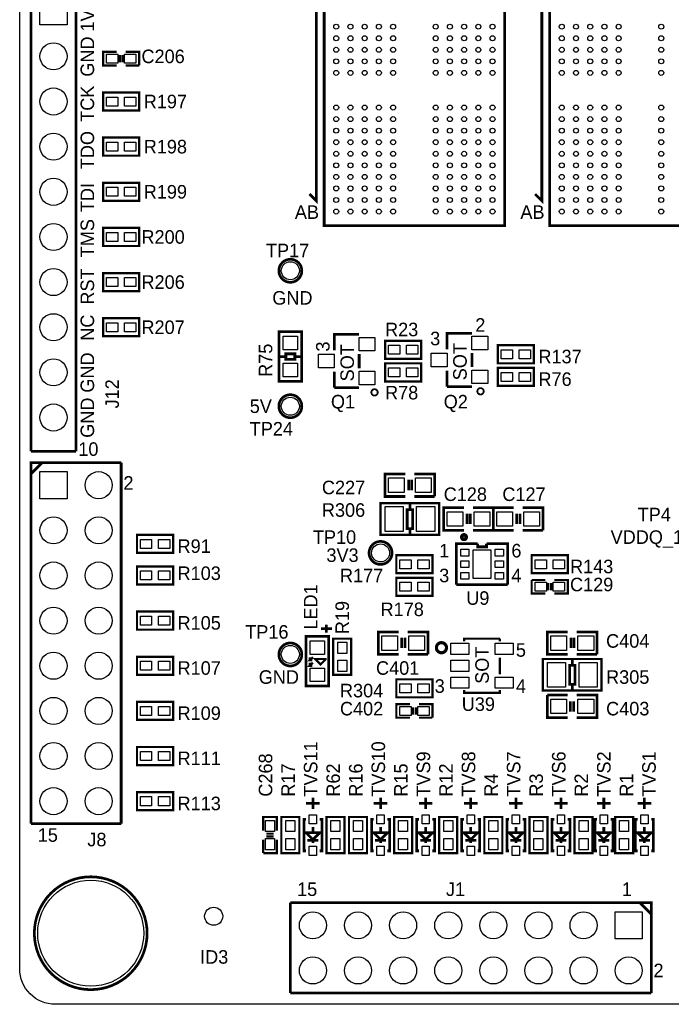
# Model space of a CAD drawing. Extents: x 0 to 83, y 0 to 145.
# Tile 1 of 9: x 0 to 37, y 0 to 55. Entities that reach past the tile are written whole.
import ezdxf

# ---------------------------------------------------------------- set-up
doc = ezdxf.new("R2010")
doc.units = 0
for name, color, linetype in [('BG_OUTLINE', 7, 'CONTINUOUS'), ('BG_SILKSCREEN_TOP', 7, 'CONTINUOUS'), ('PG_SILKSCREEN_TOP', 7, 'CONTINUOUS'), ('PIN_TOP', 12, 'CONTINUOUS'), ('RD_SILKSCREEN_TOP', 7, 'CONTINUOUS')]:
    doc.layers.add(name, color=color, linetype=linetype)

msp = doc.modelspace()

# ---------------------------------------------------------------- linework, layer by layer
at = {"layer": 'BG_OUTLINE'}
msp.add_lwpolyline([(1.999996, 139.999974), (78.068424, 139.999974, -0.414214), (80.06842, 137.999978), (80.06842, 1.999996, -0.414214), (78.068424, 0), (1.999996, 0, -0.414214), (0, 1.999996), (0, 56.291734)], format="xyb", dxfattribs=at)
at = {"layer": 'PG_SILKSCREEN_TOP'}
for points, const_width in [([(17.145, 43.815), (27.305, 43.815), (27.305, 59.055), (17.145, 59.055), (17.145, 43.815)], 0.1524), ([(29.845, 43.815), (40.005, 43.815), (40.005, 59.055), (29.845, 59.055), (29.845, 43.815)], 0.1524), ([(0.635, 31.115), (0.635, 57.785), (3.175, 57.785)], 0.1524), ([(3.175, 57.785), (3.175, 31.115)], 0.1524), ([(16.7005, 57.7596), (16.7005, 45.212), (16.3195, 45.593)], 0.1524), ([(29.4005, 57.7596), (29.4005, 45.212), (29.0195, 45.593)], 0.1524), ([(5.461, 52.832), (4.699, 52.832), (4.699, 53.594), (5.461, 53.594)], 0.127), ([(5.6388, 53.0098), (5.6388, 53.4162)], 0.127), ([(5.7912, 53.0098), (5.7912, 53.4162)], 0.127), ([(5.969, 53.594), (6.731, 53.594), (6.731, 52.832)], 0.127), ([(6.731, 52.832), (5.969, 52.832)], 0.127), ([(6.731, 50.292), (4.699, 50.292), (4.699, 51.308), (6.731, 51.308), (6.731, 50.292)], 0.127), ([(6.731, 47.752), (4.699, 47.752), (4.699, 48.768), (6.731, 48.768), (6.731, 47.752)], 0.127), ([(6.731, 45.212), (4.699, 45.212), (4.699, 46.228), (6.731, 46.228), (6.731, 45.212)], 0.127), ([(6.731, 42.672), (4.699, 42.672), (4.699, 43.688), (6.731, 43.688), (6.731, 42.672)], 0.127), ([(6.731, 40.132), (4.699, 40.132), (4.699, 41.148), (6.731, 41.148), (6.731, 40.132)], 0.127), ([(6.731, 37.592), (4.699, 37.592), (4.699, 38.608), (6.731, 38.608), (6.731, 37.592)], 0.127), ([(15.875, 37.846), (15.875, 35.052), (14.605, 35.052), (14.605, 37.846), (15.875, 37.846)], 0.1524), ([(17.714976, 36.794948), (17.714976, 37.695124), (19.115024, 37.695124)], 0.1524), ([(24.064976, 36.855908), (24.064976, 37.756084), (25.465024, 37.756084)], 0.1524), ([(22.606, 36.322), (20.574, 36.322), (20.574, 37.338), (22.606, 37.338), (22.606, 36.322)], 0.127), ([(28.956, 36.068), (26.924, 36.068), (26.924, 37.084), (28.956, 37.084), (28.956, 36.068)], 0.127), ([(15.8242, 36.449), (15.494, 36.449), (15.494, 36.6014), (14.986, 36.6014), (14.986, 36.2966), (15.494, 36.2966), (15.494, 36.449)], 0.1524), ([(19.115024, 36.59505), (19.115024, 35.79495)], 0.1524), ([(25.465024, 36.65601), (25.465024, 35.85591)], 0.1524), ([(14.986, 36.449), (14.605, 36.449)], 0.1524), ([(22.606, 35.052), (20.574, 35.052), (20.574, 36.068), (22.606, 36.068), (22.606, 35.052)], 0.127), ([(17.714976, 34.694876), (17.714976, 35.595052)], 0.1524), ([(24.064976, 34.755836), (24.064976, 35.656012)], 0.1524), ([(28.956, 34.798), (26.924, 34.798), (26.924, 35.814), (28.956, 35.814), (28.956, 34.798)], 0.127), ([(19.115024, 34.694876), (17.714976, 34.694876)], 0.1524), ([(25.465024, 34.755836), (24.064976, 34.755836)], 0.1524), ([(3.175, 31.115), (0.635, 31.115)], 0.1524), ([(0.635, 10.16), (0.635, 30.48), (5.715, 30.48)], 0.1524), ([(1.27, 30.48), (0.635, 29.845)], 0.1524), ([(5.715, 30.48), (5.715, 10.16)], 0.1524), ([(21.717, 28.575), (20.574, 28.575), (20.574, 29.845), (21.717, 29.845)], 0.1524), ([(22.225, 29.845), (23.368, 29.845), (23.368, 28.575)], 0.1524), ([(21.8948, 28.9306), (21.8948, 29.5148)], 0.1524), ([(22.0726, 28.9306), (22.0726, 29.5148)], 0.1524), ([(23.622, 26.416), (20.32, 26.416), (20.32, 28.194), (23.622, 28.194), (23.622, 26.416)], 0.127), ([(23.368, 28.575), (22.225, 28.575)], 0.1524), ([(22.1234, 26.7716), (22.1234, 27.8384), (21.8186, 27.8384), (21.8186, 26.7716), (22.1234, 26.7716)], 0.1524), ([(21.971, 27.9146), (21.971, 28.1686)], 0.1524), ([(25.019, 26.67), (23.876, 26.67), (23.876, 27.94), (25.019, 27.94)], 0.1524), ([(25.527, 27.94), (26.67, 27.94), (26.67, 26.67)], 0.1524), ([(27.813, 26.67), (26.67, 26.67), (26.67, 27.94), (27.813, 27.94)], 0.1524), ([(28.321, 27.94), (29.464, 27.94), (29.464, 26.67)], 0.1524), ([(25.1968, 27.0256), (25.1968, 27.6098)], 0.1524), ([(25.3746, 27.0256), (25.3746, 27.6098)], 0.1524), ([(27.9908, 27.0256), (27.9908, 27.6098)], 0.1524), ([(28.1686, 27.0256), (28.1686, 27.6098)], 0.1524), ([(21.971, 26.4414), (21.971, 26.6954)], 0.1524), ([(26.67, 26.67), (25.527, 26.67)], 0.1524), ([(29.464, 26.67), (28.321, 26.67)], 0.1524), ([(6.604, 26.416), (8.636, 26.416), (8.636, 25.4), (6.604, 25.4), (6.604, 26.416)], 0.127), ([(25.781, 25.915112), (24.584914, 25.915112), (24.584914, 23.614888)], 0.1524), ([(26.284936, 25.915112), (26.284936, 25.741122), (25.785064, 25.741122), (25.785064, 25.915112)], 0.1524), ([(27.485086, 23.614888), (27.485086, 25.915112), (26.289, 25.915112)], 0.1524), ([(21.209, 25.273), (23.241, 25.273), (23.241, 24.257), (21.209, 24.257), (21.209, 25.273)], 0.127), ([(30.861, 24.257), (28.829, 24.257), (28.829, 25.273), (30.861, 25.273), (30.861, 24.257)], 0.127), ([(6.604, 24.638), (8.636, 24.638), (8.636, 23.622), (6.604, 23.622), (6.604, 24.638)], 0.127), ([(23.241, 22.987), (21.209, 22.987), (21.209, 24.003), (23.241, 24.003), (23.241, 22.987)], 0.127), ([(28.829, 23.876), (29.591, 23.876)], 0.127), ([(29.591, 23.114), (28.829, 23.114), (28.829, 23.876)], 0.127), ([(30.099, 23.876), (30.861, 23.876), (30.861, 23.114), (30.099, 23.114)], 0.127), ([(24.584914, 23.614888), (27.485086, 23.614888)], 0.1524), ([(29.7688, 23.6982), (29.7688, 23.2918)], 0.127), ([(29.9212, 23.6982), (29.9212, 23.2918)], 0.127), ([(6.604, 22.098), (8.636, 22.098), (8.636, 21.082), (6.604, 21.082), (6.604, 22.098)], 0.127), ([(16.9672, 21.1328), (17.5768, 21.1328)], 0.1524), ([(17.272, 20.9042), (17.272, 21.3614)], 0.1524), ([(17.399, 20.701), (17.399, 17.907), (16.129, 17.907), (16.129, 20.701), (17.399, 20.701)], 0.1524), ([(17.653, 18.542), (17.653, 20.574), (18.669, 20.574), (18.669, 18.542), (17.653, 18.542)], 0.127), ([(21.336, 19.685), (20.193, 19.685), (20.193, 20.955), (21.336, 20.955)], 0.1524), ([(21.5138, 20.0406), (21.5138, 20.6248)], 0.1524), ([(21.6916, 20.0406), (21.6916, 20.6248)], 0.1524), ([(21.844, 20.955), (22.987, 20.955), (22.987, 19.685)], 0.1524), ([(25.026874, 20.4216), (25.026874, 20.574), (26.7462, 20.574)], 0.127), ([(26.7462, 20.574), (27.043126, 20.574)], 0.127), ([(27.043126, 20.574), (27.043126, 20.4216)], 0.127), ([(30.861, 19.685), (29.718, 19.685), (29.718, 20.955), (30.861, 20.955)], 0.1524), ([(31.0388, 20.0406), (31.0388, 20.6248)], 0.1524), ([(31.2166, 20.0406), (31.2166, 20.6248)], 0.1524), ([(31.369, 20.955), (32.512, 20.955), (32.512, 19.685)], 0.1524), ([(6.604, 19.558), (8.636, 19.558), (8.636, 18.542), (6.604, 18.542), (6.604, 19.558)], 0.127), ([(16.51, 19.5326), (16.3322, 19.3548), (16.4846, 19.3548)], 0.127), ([(16.3322, 19.3548), (16.3322, 19.5326)], 0.127), ([(17.2212, 19.431), (16.637, 19.431), (16.9418, 19.1262), (17.2212, 19.4056), (17.2212, 19.431)], 0.127), ([(22.987, 19.685), (21.844, 19.685)], 0.1524), ([(27.043126, 19.5072), (27.043126, 18.5674)], 0.127), ([(29.464, 19.431), (32.766, 19.431), (32.766, 17.653), (29.464, 17.653), (29.464, 19.431)], 0.127), ([(31.115, 19.4056), (31.115, 19.1516)], 0.1524), ([(32.512, 19.685), (31.369, 19.685)], 0.1524), ([(16.51, 19.2278), (16.3322, 19.05), (16.4846, 19.05)], 0.127), ([(16.3322, 19.05), (16.3322, 19.2278)], 0.127), ([(30.9626, 19.0754), (30.9626, 18.0086), (31.2674, 18.0086), (31.2674, 19.0754), (30.9626, 19.0754)], 0.1524), ([(21.209, 18.288), (23.241, 18.288), (23.241, 17.272), (21.209, 17.272), (21.209, 18.288)], 0.127), ([(27.043126, 17.6784), (27.043126, 17.526), (25.026874, 17.526), (25.026874, 17.6784)], 0.127), ([(31.115, 17.9324), (31.115, 17.6784)], 0.1524), ([(29.718, 17.399), (30.861, 17.399)], 0.1524), ([(30.861, 16.129), (29.718, 16.129), (29.718, 17.399)], 0.1524), ([(31.369, 17.399), (32.512, 17.399), (32.512, 16.129), (31.369, 16.129)], 0.1524), ([(6.604, 17.018), (8.636, 17.018), (8.636, 16.002), (6.604, 16.002), (6.604, 17.018)], 0.127), ([(21.971, 16.129), (21.209, 16.129), (21.209, 16.891), (21.971, 16.891)], 0.127), ([(22.1488, 16.3068), (22.1488, 16.7132)], 0.127), ([(22.3012, 16.3068), (22.3012, 16.7132)], 0.127), ([(22.479, 16.891), (23.241, 16.891), (23.241, 16.129)], 0.127), ([(31.0134, 17.0434), (31.0134, 16.4592)], 0.1524), ([(31.1912, 17.0434), (31.1912, 16.4592)], 0.1524), ([(23.241, 16.129), (22.479, 16.129)], 0.127), ([(6.604, 14.478), (8.636, 14.478), (8.636, 13.462), (6.604, 13.462), (6.604, 14.478)], 0.127), ([(6.604, 11.938), (8.636, 11.938), (8.636, 10.922), (6.604, 10.922), (6.604, 11.938)], 0.127), ([(16.51, 11.6205), (16.51, 10.9855)], 0.1524), ([(20.32, 11.6205), (20.32, 10.9855)], 0.1524), ([(22.86, 11.6205), (22.86, 10.9855)], 0.1524), ([(25.4, 11.6205), (25.4, 10.9855)], 0.1524), ([(27.94, 11.6205), (27.94, 10.9855)], 0.1524), ([(30.48, 11.6205), (30.48, 10.9855)], 0.1524), ([(32.893, 11.6205), (32.893, 10.9855)], 0.1524), ([(35.179, 11.6205), (35.179, 10.9855)], 0.1524), ([(16.129, 11.303), (16.891, 11.303)], 0.1524), ([(19.939, 11.303), (20.701, 11.303)], 0.1524), ([(22.479, 11.303), (23.241, 11.303)], 0.1524), ([(25.019, 11.303), (25.781, 11.303)], 0.1524), ([(27.559, 11.303), (28.321, 11.303)], 0.1524), ([(30.099, 11.303), (30.861, 11.303)], 0.1524), ([(32.512, 11.303), (33.274, 11.303)], 0.1524), ([(34.798, 11.303), (35.56, 11.303)], 0.1524), ([(13.716, 9.779), (13.716, 10.541), (14.478, 10.541), (14.478, 9.779)], 0.127), ([(15.748, 10.541), (15.748, 8.509), (14.732, 8.509), (14.732, 10.541), (15.748, 10.541)], 0.127), ([(18.288, 10.541), (18.288, 8.509), (17.272, 8.509), (17.272, 10.541), (18.288, 10.541)], 0.127), ([(19.558, 10.541), (19.558, 8.509), (18.542, 8.509), (18.542, 10.541), (19.558, 10.541)], 0.127), ([(22.098, 10.541), (22.098, 8.509), (21.082, 8.509), (21.082, 10.541), (22.098, 10.541)], 0.127), ([(24.638, 10.541), (24.638, 8.509), (23.622, 8.509), (23.622, 10.541), (24.638, 10.541)], 0.127), ([(27.178, 10.541), (27.178, 8.509), (26.162, 8.509), (26.162, 10.541), (27.178, 10.541)], 0.127), ([(29.718, 10.541), (29.718, 8.509), (28.702, 8.509), (28.702, 10.541), (29.718, 10.541)], 0.127), ([(32.258, 10.541), (32.258, 8.509), (31.242, 8.509), (31.242, 10.541), (32.258, 10.541)], 0.127), ([(34.544, 10.541), (34.544, 8.509), (33.528, 8.509), (33.528, 10.541), (34.544, 10.541)], 0.127), ([(5.715, 10.16), (0.635, 10.16)], 0.1524), ([(16.129, 8.636), (16.002, 8.636), (16.002, 10.414), (16.129, 10.414)], 0.1524), ([(16.51, 9.6774), (16.51, 9.9822)], 0.1524), ([(16.891, 10.414), (17.018, 10.414), (17.018, 8.636), (16.891, 8.636)], 0.1524), ([(19.939, 8.636), (19.812, 8.636), (19.812, 10.414), (19.939, 10.414)], 0.1524), ([(20.32, 9.6774), (20.32, 9.9822)], 0.1524), ([(20.701, 10.414), (20.828, 10.414), (20.828, 8.636), (20.701, 8.636)], 0.1524), ([(22.479, 8.636), (22.352, 8.636), (22.352, 10.414), (22.479, 10.414)], 0.1524), ([(22.86, 9.6774), (22.86, 9.9822)], 0.1524), ([(23.241, 10.414), (23.368, 10.414), (23.368, 8.636), (23.241, 8.636)], 0.1524), ([(25.019, 8.636), (24.892, 8.636), (24.892, 10.414), (25.019, 10.414)], 0.1524), ([(25.4, 9.6774), (25.4, 9.9822)], 0.1524), ([(25.781, 10.414), (25.908, 10.414), (25.908, 8.636), (25.781, 8.636)], 0.1524), ([(27.559, 8.636), (27.432, 8.636), (27.432, 10.414), (27.559, 10.414)], 0.1524), ([(27.94, 9.6774), (27.94, 9.9822)], 0.1524), ([(28.321, 10.414), (28.448, 10.414), (28.448, 8.636), (28.321, 8.636)], 0.1524), ([(30.099, 8.636), (29.972, 8.636), (29.972, 10.414), (30.099, 10.414)], 0.1524), ([(30.48, 9.6774), (30.48, 9.9822)], 0.1524), ([(30.861, 10.414), (30.988, 10.414), (30.988, 8.636), (30.861, 8.636)], 0.1524), ([(32.512, 8.636), (32.385, 8.636), (32.385, 10.414), (32.512, 10.414)], 0.1524), ([(32.893, 9.6774), (32.893, 9.9822)], 0.1524), ([(33.274, 10.414), (33.401, 10.414), (33.401, 8.636), (33.274, 8.636)], 0.1524), ([(34.798, 8.636), (34.671, 8.636), (34.671, 10.414), (34.798, 10.414)], 0.1524), ([(35.179, 9.6774), (35.179, 9.9822)], 0.1524), ([(35.56, 10.414), (35.687, 10.414), (35.687, 8.636), (35.56, 8.636)], 0.1524), ([(13.8938, 9.6012), (14.3002, 9.6012)], 0.127), ([(13.8938, 9.4488), (14.3002, 9.4488)], 0.127), ([(16.764, 9.652), (16.129, 9.652), (16.51, 9.271), (16.891, 9.652), (16.764, 9.652)], 0.1524), ([(20.574, 9.652), (19.939, 9.652), (20.32, 9.271), (20.701, 9.652), (20.574, 9.652)], 0.1524), ([(23.114, 9.652), (22.479, 9.652), (22.86, 9.271), (23.241, 9.652), (23.114, 9.652)], 0.1524), ([(25.654, 9.652), (25.019, 9.652), (25.4, 9.271), (25.781, 9.652), (25.654, 9.652)], 0.1524), ([(28.194, 9.652), (27.559, 9.652), (27.94, 9.271), (28.321, 9.652), (28.194, 9.652)], 0.1524), ([(30.734, 9.652), (30.099, 9.652), (30.48, 9.271), (30.861, 9.652), (30.734, 9.652)], 0.1524), ([(33.147, 9.652), (32.512, 9.652), (32.893, 9.271), (33.274, 9.652), (33.147, 9.652)], 0.1524), ([(35.433, 9.652), (34.798, 9.652), (35.179, 9.271), (35.56, 9.652), (35.433, 9.652)], 0.1524), ([(13.716, 8.509), (13.716, 9.271)], 0.127), ([(14.478, 9.271), (14.478, 8.509), (13.716, 8.509)], 0.127), ([(16.8148, 9.2202), (16.2052, 9.2202)], 0.1524), ([(16.51, 9.271), (16.51, 9.0678)], 0.1524), ([(20.6248, 9.2202), (20.0152, 9.2202)], 0.1524), ([(20.32, 9.271), (20.32, 9.0678)], 0.1524), ([(23.1648, 9.2202), (22.5552, 9.2202)], 0.1524), ([(22.86, 9.271), (22.86, 9.0678)], 0.1524), ([(25.7048, 9.2202), (25.0952, 9.2202)], 0.1524), ([(25.4, 9.271), (25.4, 9.0678)], 0.1524), ([(28.2448, 9.2202), (27.6352, 9.2202)], 0.1524), ([(27.94, 9.271), (27.94, 9.0678)], 0.1524), ([(30.7848, 9.2202), (30.1752, 9.2202)], 0.1524), ([(30.48, 9.271), (30.48, 9.0678)], 0.1524), ([(33.1978, 9.2202), (32.5882, 9.2202)], 0.1524), ([(32.893, 9.271), (32.893, 9.0678)], 0.1524), ([(35.4838, 9.2202), (34.8742, 9.2202)], 0.1524), ([(35.179, 9.271), (35.179, 9.0678)], 0.1524), ([(15.24, 5.715), (35.56, 5.715), (35.56, 0.635)], 0.1524), ([(15.24, 0.635), (15.24, 5.715)], 0.1524), ([(35.56, 5.08), (34.925, 5.715)], 0.1524), ([(35.56, 0.635), (15.24, 0.635)], 0.1524)]:
    msp.add_lwpolyline(points, dxfattribs=dict(at, const_width=const_width))
for points, const_width in [([(15.886684, 41.275, 1), (14.593316, 41.275, 1), (15.886684, 41.275)], 0.1524), ([(15.886684, 33.655, 1), (14.593316, 33.655, 1), (15.886684, 33.655)], 0.1524), ([(20.159472, 34.433002, 1), (19.800316, 34.433002, 1), (20.159472, 34.433002)], 0.1016), ([(26.128472, 34.493962, 1), (25.769316, 34.493962, 1), (26.128472, 34.493962)], 0.1016), ([(20.966684, 25.4, 1), (19.673316, 25.4, 1), (20.966684, 25.4)], 0.1524), ([(25.146, 26.289, 1), (24.892, 26.289, 1), (25.146, 26.289)], 0.199898), ([(15.886684, 19.685, 1), (14.593316, 19.685, 1), (15.886684, 19.685)], 0.1524), ([(24.032972, 20.066, 1), (23.465028, 20.066, 1), (24.032972, 20.066)], 0.1778), ([(7.174992, 3.999992, 1), (0.824992, 3.999992, 1), (7.174992, 3.999992)], 0.1524)]:
    msp.add_lwpolyline(points, format="xyb", dxfattribs=dict(at, const_width=const_width))
at = {"layer": 'PIN_TOP'}
for points in [[(1.143, 56.642), (2.667, 56.642), (2.667, 55.118), (1.143, 55.118)], [(5.5245, 53.467), (5.5245, 52.959), (4.8895, 52.959), (4.8895, 53.467)], [(6.5405, 53.467), (6.5405, 52.959), (5.9055, 52.959), (5.9055, 53.467)], [(5.5245, 51.054), (5.5245, 50.546), (4.8895, 50.546), (4.8895, 51.054)], [(6.5405, 51.054), (6.5405, 50.546), (5.9055, 50.546), (5.9055, 51.054)], [(5.5245, 48.514), (5.5245, 48.006), (4.8895, 48.006), (4.8895, 48.514)], [(6.5405, 48.514), (6.5405, 48.006), (5.9055, 48.006), (5.9055, 48.514)], [(5.5245, 45.974), (5.5245, 45.466), (4.8895, 45.466), (4.8895, 45.974)], [(6.5405, 45.974), (6.5405, 45.466), (5.9055, 45.466), (5.9055, 45.974)], [(5.5245, 43.434), (5.5245, 42.926), (4.8895, 42.926), (4.8895, 43.434)], [(6.5405, 43.434), (6.5405, 42.926), (5.9055, 42.926), (5.9055, 43.434)], [(5.5245, 40.894), (5.5245, 40.386), (4.8895, 40.386), (4.8895, 40.894)], [(6.5405, 40.894), (6.5405, 40.386), (5.9055, 40.386), (5.9055, 40.894)], [(5.5245, 38.354), (5.5245, 37.846), (4.8895, 37.846), (4.8895, 38.354)], [(6.5405, 38.354), (6.5405, 37.846), (5.9055, 37.846), (5.9055, 38.354)], [(14.8336, 37.592), (15.6464, 37.592), (15.6464, 36.83), (14.8336, 36.83)], [(20.0025, 36.76396), (19.1135, 36.76396), (19.1135, 37.52596), (20.0025, 37.52596)], [(26.3525, 36.82492), (25.4635, 36.82492), (25.4635, 37.58692), (26.3525, 37.58692)], [(17.7165, 35.814), (16.8275, 35.814), (16.8275, 36.576), (17.7165, 36.576)], [(21.3995, 37.084), (21.3995, 36.576), (20.7645, 36.576), (20.7645, 37.084)], [(22.4155, 37.084), (22.4155, 36.576), (21.7805, 36.576), (21.7805, 37.084)], [(24.0665, 35.87496), (23.1775, 35.87496), (23.1775, 36.63696), (24.0665, 36.63696)], [(27.7495, 36.83), (27.7495, 36.322), (27.1145, 36.322), (27.1145, 36.83)], [(28.7655, 36.83), (28.7655, 36.322), (28.1305, 36.322), (28.1305, 36.83)], [(14.8336, 36.068), (15.6464, 36.068), (15.6464, 35.306), (14.8336, 35.306)], [(20.0025, 34.86404), (19.1135, 34.86404), (19.1135, 35.62604), (20.0025, 35.62604)], [(21.3995, 35.814), (21.3995, 35.306), (20.7645, 35.306), (20.7645, 35.814)], [(22.4155, 35.814), (22.4155, 35.306), (21.7805, 35.306), (21.7805, 35.814)], [(26.3525, 34.925), (25.4635, 34.925), (25.4635, 35.687), (26.3525, 35.687)], [(27.7495, 35.56), (27.7495, 35.052), (27.1145, 35.052), (27.1145, 35.56)], [(28.7655, 35.56), (28.7655, 35.052), (28.1305, 35.052), (28.1305, 35.56)], [(1.143, 29.972), (2.667, 29.972), (2.667, 28.448), (1.143, 28.448)], [(21.6535, 29.6164), (21.6535, 28.8036), (20.7645, 28.8036), (20.7645, 29.6164)], [(23.1775, 29.6164), (23.1775, 28.8036), (22.2885, 28.8036), (22.2885, 29.6164)], [(21.59, 28.0035), (21.59, 26.6065), (20.574, 26.6065), (20.574, 28.0035)], [(23.368, 28.0035), (23.368, 26.6065), (22.352, 26.6065), (22.352, 28.0035)], [(24.9555, 27.7114), (24.9555, 26.8986), (24.0665, 26.8986), (24.0665, 27.7114)], [(26.4795, 27.7114), (26.4795, 26.8986), (25.5905, 26.8986), (25.5905, 27.7114)], [(27.7495, 27.7114), (27.7495, 26.8986), (26.8605, 26.8986), (26.8605, 27.7114)], [(29.2735, 27.7114), (29.2735, 26.8986), (28.3845, 26.8986), (28.3845, 27.7114)], [(6.7945, 25.654), (6.7945, 26.162), (7.4295, 26.162), (7.4295, 25.654)], [(7.8105, 25.654), (7.8105, 26.162), (8.4455, 26.162), (8.4455, 25.654)], [(25.288494, 25.224486), (24.831294, 25.224486), (24.831294, 25.605486), (25.288494, 25.605486)], [(25.5397, 23.9649), (25.5397, 25.5651), (26.5303, 25.5651), (26.5303, 23.9649)], [(27.238706, 25.224486), (26.781506, 25.224486), (26.781506, 25.605486), (27.238706, 25.605486)], [(21.3995, 24.511), (21.3995, 25.019), (22.0345, 25.019), (22.0345, 24.511)], [(22.4155, 24.511), (22.4155, 25.019), (23.0505, 25.019), (23.0505, 24.511)], [(25.288494, 24.5745), (24.831294, 24.5745), (24.831294, 24.9555), (25.288494, 24.9555)], [(27.238706, 24.5745), (26.781506, 24.5745), (26.781506, 24.9555), (27.238706, 24.9555)], [(29.6545, 25.019), (29.6545, 24.511), (29.0195, 24.511), (29.0195, 25.019)], [(30.6705, 25.019), (30.6705, 24.511), (30.0355, 24.511), (30.0355, 25.019)], [(6.7945, 23.876), (6.7945, 24.384), (7.4295, 24.384), (7.4295, 23.876)], [(7.8105, 23.876), (7.8105, 24.384), (8.4455, 24.384), (8.4455, 23.876)], [(25.288494, 23.924514), (24.831294, 23.924514), (24.831294, 24.305514), (25.288494, 24.305514)], [(27.238706, 23.924514), (26.781506, 23.924514), (26.781506, 24.305514), (27.238706, 24.305514)], [(22.0345, 23.749), (22.0345, 23.241), (21.3995, 23.241), (21.3995, 23.749)], [(23.0505, 23.749), (23.0505, 23.241), (22.4155, 23.241), (22.4155, 23.749)], [(29.0195, 23.241), (29.0195, 23.749), (29.6545, 23.749), (29.6545, 23.241)], [(30.0355, 23.241), (30.0355, 23.749), (30.6705, 23.749), (30.6705, 23.241)], [(6.7945, 21.336), (6.7945, 21.844), (7.4295, 21.844), (7.4295, 21.336)], [(7.8105, 21.336), (7.8105, 21.844), (8.4455, 21.844), (8.4455, 21.336)], [(21.2725, 20.7264), (21.2725, 19.9136), (20.3835, 19.9136), (20.3835, 20.7264)], [(22.7965, 20.7264), (22.7965, 19.9136), (21.9075, 19.9136), (21.9075, 20.7264)], [(30.7975, 20.7264), (30.7975, 19.9136), (29.9085, 19.9136), (29.9085, 20.7264)], [(32.3215, 20.7264), (32.3215, 19.9136), (31.4325, 19.9136), (31.4325, 20.7264)], [(16.3576, 20.447), (17.1704, 20.447), (17.1704, 19.685), (16.3576, 19.685)], [(18.415, 19.7485), (17.907, 19.7485), (17.907, 20.3835), (18.415, 20.3835)], [(24.2824, 20.32), (25.2984, 20.32), (25.2984, 19.685), (24.2824, 19.685)], [(26.7716, 20.32), (27.7876, 20.32), (27.7876, 19.685), (26.7716, 19.685)], [(6.7945, 18.796), (6.7945, 19.304), (7.4295, 19.304), (7.4295, 18.796)], [(7.8105, 18.796), (7.8105, 19.304), (8.4455, 19.304), (8.4455, 18.796)], [(16.3576, 18.923), (17.1704, 18.923), (17.1704, 18.161), (16.3576, 18.161)], [(18.415, 18.7325), (17.907, 18.7325), (17.907, 19.3675), (18.415, 19.3675)], [(24.2824, 19.3675), (25.2984, 19.3675), (25.2984, 18.7325), (24.2824, 18.7325)], [(29.718, 17.8435), (29.718, 19.2405), (30.734, 19.2405), (30.734, 17.8435)], [(31.496, 17.8435), (31.496, 19.2405), (32.512, 19.2405), (32.512, 17.8435)], [(24.2824, 18.415), (25.2984, 18.415), (25.2984, 17.78), (24.2824, 17.78)], [(26.7716, 18.415), (27.7876, 18.415), (27.7876, 17.78), (26.7716, 17.78)], [(21.3995, 17.526), (21.3995, 18.034), (22.0345, 18.034), (22.0345, 17.526)], [(22.4155, 17.526), (22.4155, 18.034), (23.0505, 18.034), (23.0505, 17.526)], [(6.7945, 16.256), (6.7945, 16.764), (7.4295, 16.764), (7.4295, 16.256)], [(7.8105, 16.256), (7.8105, 16.764), (8.4455, 16.764), (8.4455, 16.256)], [(22.0345, 16.764), (22.0345, 16.256), (21.3995, 16.256), (21.3995, 16.764)], [(23.0505, 16.764), (23.0505, 16.256), (22.4155, 16.256), (22.4155, 16.764)], [(29.9085, 16.3576), (29.9085, 17.1704), (30.7975, 17.1704), (30.7975, 16.3576)], [(31.4325, 16.3576), (31.4325, 17.1704), (32.3215, 17.1704), (32.3215, 16.3576)], [(6.7945, 13.716), (6.7945, 14.224), (7.4295, 14.224), (7.4295, 13.716)], [(7.8105, 13.716), (7.8105, 14.224), (8.4455, 14.224), (8.4455, 13.716)], [(6.7945, 11.176), (6.7945, 11.684), (7.4295, 11.684), (7.4295, 11.176)], [(7.8105, 11.176), (7.8105, 11.684), (8.4455, 11.684), (8.4455, 11.176)], [(16.3068, 10.16), (16.3068, 10.668), (16.7132, 10.668), (16.7132, 10.16)], [(20.1168, 10.16), (20.1168, 10.668), (20.5232, 10.668), (20.5232, 10.16)], [(22.6568, 10.16), (22.6568, 10.668), (23.0632, 10.668), (23.0632, 10.16)], [(25.1968, 10.16), (25.1968, 10.668), (25.6032, 10.668), (25.6032, 10.16)], [(27.7368, 10.16), (27.7368, 10.668), (28.1432, 10.668), (28.1432, 10.16)], [(30.2768, 10.16), (30.2768, 10.668), (30.6832, 10.668), (30.6832, 10.16)], [(32.6898, 10.16), (32.6898, 10.668), (33.0962, 10.668), (33.0962, 10.16)], [(34.9758, 10.16), (34.9758, 10.668), (35.3822, 10.668), (35.3822, 10.16)], [(14.351, 9.7155), (13.843, 9.7155), (13.843, 10.3505), (14.351, 10.3505)], [(14.986, 10.3505), (15.494, 10.3505), (15.494, 9.7155), (14.986, 9.7155)], [(17.526, 10.3505), (18.034, 10.3505), (18.034, 9.7155), (17.526, 9.7155)], [(18.796, 10.3505), (19.304, 10.3505), (19.304, 9.7155), (18.796, 9.7155)], [(21.336, 10.3505), (21.844, 10.3505), (21.844, 9.7155), (21.336, 9.7155)], [(23.876, 10.3505), (24.384, 10.3505), (24.384, 9.7155), (23.876, 9.7155)], [(26.416, 10.3505), (26.924, 10.3505), (26.924, 9.7155), (26.416, 9.7155)], [(28.956, 10.3505), (29.464, 10.3505), (29.464, 9.7155), (28.956, 9.7155)], [(31.496, 10.3505), (32.004, 10.3505), (32.004, 9.7155), (31.496, 9.7155)], [(33.782, 10.3505), (34.29, 10.3505), (34.29, 9.7155), (33.782, 9.7155)], [(14.351, 8.6995), (13.843, 8.6995), (13.843, 9.3345), (14.351, 9.3345)], [(14.986, 9.3345), (15.494, 9.3345), (15.494, 8.6995), (14.986, 8.6995)], [(16.3068, 8.382), (16.3068, 8.89), (16.7132, 8.89), (16.7132, 8.382)], [(17.526, 9.3345), (18.034, 9.3345), (18.034, 8.6995), (17.526, 8.6995)], [(18.796, 9.3345), (19.304, 9.3345), (19.304, 8.6995), (18.796, 8.6995)], [(20.1168, 8.382), (20.1168, 8.89), (20.5232, 8.89), (20.5232, 8.382)], [(21.336, 9.3345), (21.844, 9.3345), (21.844, 8.6995), (21.336, 8.6995)], [(22.6568, 8.382), (22.6568, 8.89), (23.0632, 8.89), (23.0632, 8.382)], [(23.876, 9.3345), (24.384, 9.3345), (24.384, 8.6995), (23.876, 8.6995)], [(25.1968, 8.382), (25.1968, 8.89), (25.6032, 8.89), (25.6032, 8.382)], [(26.416, 9.3345), (26.924, 9.3345), (26.924, 8.6995), (26.416, 8.6995)], [(27.7368, 8.382), (27.7368, 8.89), (28.1432, 8.89), (28.1432, 8.382)], [(28.956, 9.3345), (29.464, 9.3345), (29.464, 8.6995), (28.956, 8.6995)], [(30.2768, 8.382), (30.2768, 8.89), (30.6832, 8.89), (30.6832, 8.382)], [(31.496, 9.3345), (32.004, 9.3345), (32.004, 8.6995), (31.496, 8.6995)], [(32.6898, 8.382), (32.6898, 8.89), (33.0962, 8.89), (33.0962, 8.382)], [(33.782, 9.3345), (34.29, 9.3345), (34.29, 8.6995), (33.782, 8.6995)], [(34.9758, 8.382), (34.9758, 8.89), (35.3822, 8.89), (35.3822, 8.382)], [(35.052, 5.207), (35.052, 3.683), (33.528, 3.683), (33.528, 5.207)]]:
    msp.add_lwpolyline(points, close=True, dxfattribs=at)
for centre, radius in [((17.82445, 55.009796), 0.1397), ((18.62455, 55.009796), 0.1397), ((19.42465, 55.009796), 0.1397), ((20.22475, 55.009796), 0.1397), ((21.02485, 55.009796), 0.1397), ((23.42515, 55.009796), 0.1397), ((24.22525, 55.009796), 0.1397), ((25.02535, 55.009796), 0.1397), ((25.82545, 55.009796), 0.1397), ((26.62555, 55.009796), 0.1397), ((30.52445, 55.009796), 0.1397), ((31.32455, 55.009796), 0.1397), ((32.12465, 55.009796), 0.1397), ((32.92475, 55.009796), 0.1397), ((33.72485, 55.009796), 0.1397), ((36.12515, 55.009796), 0.1397), ((17.82445, 54.35981), 0.1397), ((18.62455, 54.35981), 0.1397), ((19.42465, 54.35981), 0.1397), ((20.22475, 54.35981), 0.1397), ((21.02485, 54.35981), 0.1397), ((23.42515, 54.35981), 0.1397), ((24.22525, 54.35981), 0.1397), ((25.02535, 54.35981), 0.1397), ((25.82545, 54.35981), 0.1397), ((26.62555, 54.35981), 0.1397), ((30.52445, 54.35981), 0.1397), ((31.32455, 54.35981), 0.1397), ((32.12465, 54.35981), 0.1397), ((32.92475, 54.35981), 0.1397), ((33.72485, 54.35981), 0.1397), ((36.12515, 54.35981), 0.1397), ((1.905, 53.34), 0.762), ((17.82445, 53.709824), 0.1397), ((18.62455, 53.709824), 0.1397), ((19.42465, 53.709824), 0.1397), ((20.22475, 53.709824), 0.1397), ((21.02485, 53.709824), 0.1397), ((23.42515, 53.709824), 0.1397), ((24.22525, 53.709824), 0.1397), ((25.02535, 53.709824), 0.1397), ((25.82545, 53.709824), 0.1397), ((26.62555, 53.709824), 0.1397), ((30.52445, 53.709824), 0.1397), ((31.32455, 53.709824), 0.1397), ((32.12465, 53.709824), 0.1397), ((32.92475, 53.709824), 0.1397), ((33.72485, 53.709824), 0.1397), ((36.12515, 53.709824), 0.1397), ((17.82445, 53.059838), 0.1397), ((18.62455, 53.059838), 0.1397), ((19.42465, 53.059838), 0.1397), ((20.22475, 53.059838), 0.1397), ((21.02485, 53.059838), 0.1397), ((23.42515, 53.059838), 0.1397), ((24.22525, 53.059838), 0.1397), ((25.02535, 53.059838), 0.1397), ((25.82545, 53.059838), 0.1397), ((26.62555, 53.059838), 0.1397), ((30.52445, 53.059838), 0.1397), ((31.32455, 53.059838), 0.1397), ((32.12465, 53.059838), 0.1397), ((32.92475, 53.059838), 0.1397), ((33.72485, 53.059838), 0.1397), ((36.12515, 53.059838), 0.1397), ((17.82445, 52.409852), 0.1397), ((18.62455, 52.409852), 0.1397), ((19.42465, 52.409852), 0.1397), ((20.22475, 52.409852), 0.1397), ((21.02485, 52.409852), 0.1397), ((23.42515, 52.409852), 0.1397), ((24.22525, 52.409852), 0.1397), ((25.02535, 52.409852), 0.1397), ((25.82545, 52.409852), 0.1397), ((26.62555, 52.409852), 0.1397), ((30.52445, 52.409852), 0.1397), ((31.32455, 52.409852), 0.1397), ((32.12465, 52.409852), 0.1397), ((32.92475, 52.409852), 0.1397), ((33.72485, 52.409852), 0.1397), ((36.12515, 52.409852), 0.1397), ((1.905, 50.8), 0.762), ((17.82445, 50.459894), 0.1397), ((18.62455, 50.459894), 0.1397), ((19.42465, 50.459894), 0.1397), ((20.22475, 50.459894), 0.1397), ((21.02485, 50.459894), 0.1397), ((23.42515, 50.459894), 0.1397), ((24.22525, 50.459894), 0.1397), ((25.02535, 50.459894), 0.1397), ((25.82545, 50.459894), 0.1397), ((26.62555, 50.459894), 0.1397), ((30.52445, 50.459894), 0.1397), ((31.32455, 50.459894), 0.1397), ((32.12465, 50.459894), 0.1397), ((32.92475, 50.459894), 0.1397), ((33.72485, 50.459894), 0.1397), ((36.12515, 50.459894), 0.1397), ((17.82445, 49.809908), 0.1397), ((18.62455, 49.809908), 0.1397), ((19.42465, 49.809908), 0.1397), ((20.22475, 49.809908), 0.1397), ((21.02485, 49.809908), 0.1397), ((23.42515, 49.809908), 0.1397), ((24.22525, 49.809908), 0.1397), ((25.02535, 49.809908), 0.1397), ((25.82545, 49.809908), 0.1397), ((26.62555, 49.809908), 0.1397), ((30.52445, 49.809908), 0.1397), ((31.32455, 49.809908), 0.1397), ((32.12465, 49.809908), 0.1397), ((32.92475, 49.809908), 0.1397), ((33.72485, 49.809908), 0.1397), ((36.12515, 49.809908), 0.1397), ((1.905, 48.26), 0.762), ((17.82445, 49.159922), 0.1397), ((18.62455, 49.159922), 0.1397), ((19.42465, 49.159922), 0.1397), ((20.22475, 49.159922), 0.1397), ((21.02485, 49.159922), 0.1397), ((23.42515, 49.159922), 0.1397), ((24.22525, 49.159922), 0.1397), ((25.02535, 49.159922), 0.1397), ((25.82545, 49.159922), 0.1397), ((26.62555, 49.159922), 0.1397), ((30.52445, 49.159922), 0.1397), ((31.32455, 49.159922), 0.1397), ((32.12465, 49.159922), 0.1397), ((32.92475, 49.159922), 0.1397), ((33.72485, 49.159922), 0.1397), ((36.12515, 49.159922), 0.1397), ((17.82445, 48.509936), 0.1397), ((18.62455, 48.509936), 0.1397), ((19.42465, 48.509936), 0.1397), ((20.22475, 48.509936), 0.1397), ((21.02485, 48.509936), 0.1397), ((23.42515, 48.509936), 0.1397), ((24.22525, 48.509936), 0.1397), ((25.02535, 48.509936), 0.1397), ((25.82545, 48.509936), 0.1397), ((26.62555, 48.509936), 0.1397), ((30.52445, 48.509936), 0.1397), ((31.32455, 48.509936), 0.1397), ((32.12465, 48.509936), 0.1397), ((32.92475, 48.509936), 0.1397), ((33.72485, 48.509936), 0.1397), ((36.12515, 48.509936), 0.1397), ((17.82445, 47.85995), 0.1397), ((18.62455, 47.85995), 0.1397), ((19.42465, 47.85995), 0.1397), ((20.22475, 47.85995), 0.1397), ((21.02485, 47.85995), 0.1397), ((23.42515, 47.85995), 0.1397), ((24.22525, 47.85995), 0.1397), ((25.02535, 47.85995), 0.1397), ((25.82545, 47.85995), 0.1397), ((26.62555, 47.85995), 0.1397), ((30.52445, 47.85995), 0.1397), ((31.32455, 47.85995), 0.1397), ((32.12465, 47.85995), 0.1397), ((32.92475, 47.85995), 0.1397), ((33.72485, 47.85995), 0.1397), ((36.12515, 47.85995), 0.1397), ((17.82445, 47.209964), 0.1397), ((18.62455, 47.209964), 0.1397), ((19.42465, 47.209964), 0.1397), ((20.22475, 47.209964), 0.1397), ((21.02485, 47.209964), 0.1397), ((23.42515, 47.209964), 0.1397), ((24.22525, 47.209964), 0.1397), ((25.02535, 47.209964), 0.1397), ((25.82545, 47.209964), 0.1397), ((26.62555, 47.209964), 0.1397), ((30.52445, 47.209964), 0.1397), ((31.32455, 47.209964), 0.1397), ((32.12465, 47.209964), 0.1397), ((32.92475, 47.209964), 0.1397), ((33.72485, 47.209964), 0.1397), ((36.12515, 47.209964), 0.1397), ((17.82445, 46.559978), 0.1397), ((18.62455, 46.559978), 0.1397), ((19.42465, 46.559978), 0.1397), ((20.22475, 46.559978), 0.1397), ((21.02485, 46.559978), 0.1397), ((23.42515, 46.559978), 0.1397), ((24.22525, 46.559978), 0.1397), ((25.02535, 46.559978), 0.1397), ((25.82545, 46.559978), 0.1397), ((26.62555, 46.559978), 0.1397), ((30.52445, 46.559978), 0.1397), ((31.32455, 46.559978), 0.1397), ((32.12465, 46.559978), 0.1397), ((32.92475, 46.559978), 0.1397), ((33.72485, 46.559978), 0.1397), ((36.12515, 46.559978), 0.1397), ((1.905, 45.72), 0.762), ((17.82445, 45.909992), 0.1397), ((18.62455, 45.909992), 0.1397), ((19.42465, 45.909992), 0.1397), ((20.22475, 45.909992), 0.1397), ((21.02485, 45.909992), 0.1397), ((23.42515, 45.909992), 0.1397), ((24.22525, 45.909992), 0.1397), ((25.02535, 45.909992), 0.1397), ((25.82545, 45.909992), 0.1397), ((26.62555, 45.909992), 0.1397), ((30.52445, 45.909992), 0.1397), ((31.32455, 45.909992), 0.1397), ((32.12465, 45.909992), 0.1397), ((32.92475, 45.909992), 0.1397), ((33.72485, 45.909992), 0.1397), ((36.12515, 45.909992), 0.1397), ((17.82445, 45.260006), 0.1397), ((18.62455, 45.260006), 0.1397), ((19.42465, 45.260006), 0.1397), ((20.22475, 45.260006), 0.1397), ((21.02485, 45.260006), 0.1397), ((23.42515, 45.260006), 0.1397), ((24.22525, 45.260006), 0.1397), ((25.02535, 45.260006), 0.1397), ((25.82545, 45.260006), 0.1397), ((26.62555, 45.260006), 0.1397), ((30.52445, 45.260006), 0.1397), ((31.32455, 45.260006), 0.1397), ((32.12465, 45.260006), 0.1397), ((32.92475, 45.260006), 0.1397), ((33.72485, 45.260006), 0.1397), ((36.12515, 45.260006), 0.1397), ((17.82445, 44.61002), 0.1397), ((18.62455, 44.61002), 0.1397), ((19.42465, 44.61002), 0.1397), ((20.22475, 44.61002), 0.1397), ((21.02485, 44.61002), 0.1397), ((23.42515, 44.61002), 0.1397), ((24.22525, 44.61002), 0.1397), ((25.02535, 44.61002), 0.1397), ((25.82545, 44.61002), 0.1397), ((26.62555, 44.61002), 0.1397), ((30.52445, 44.61002), 0.1397), ((31.32455, 44.61002), 0.1397), ((32.12465, 44.61002), 0.1397), ((32.92475, 44.61002), 0.1397), ((33.72485, 44.61002), 0.1397), ((36.12515, 44.61002), 0.1397), ((1.905, 43.18), 0.762), ((15.24, 41.275), 0.508), ((1.905, 40.64), 0.762), ((1.905, 38.1), 0.762), ((1.905, 35.56), 0.762), ((15.24, 33.655), 0.508), ((1.905, 33.02), 0.762), ((4.445, 29.21), 0.762), ((1.905, 26.67), 0.762), ((4.445, 26.67), 0.762), ((20.32, 25.4), 0.508), ((1.905, 24.13), 0.762), ((4.445, 24.13), 0.762), ((1.905, 21.59), 0.762), ((4.445, 21.59), 0.762), ((15.24, 19.685), 0.508), ((1.905, 19.05), 0.762), ((4.445, 19.05), 0.762), ((1.905, 16.51), 0.762), ((4.445, 16.51), 0.762), ((1.905, 13.97), 0.762), ((4.445, 13.97), 0.762), ((1.905, 11.43), 0.762), ((4.445, 11.43), 0.762), ((3.999992, 3.999992), 2.9845), ((10.922, 4.953), 0.508), ((16.51, 4.445), 0.762), ((19.05, 4.445), 0.762), ((21.59, 4.445), 0.762), ((24.13, 4.445), 0.762), ((26.67, 4.445), 0.762), ((29.21, 4.445), 0.762), ((31.75, 4.445), 0.762), ((16.51, 1.905), 0.762), ((19.05, 1.905), 0.762), ((21.59, 1.905), 0.762), ((24.13, 1.905), 0.762), ((26.67, 1.905), 0.762), ((29.21, 1.905), 0.762), ((31.75, 1.905), 0.762), ((34.29, 1.905), 0.762)]:
    msp.add_circle(centre, radius, dxfattribs=at)

# ---------------------------------------------------------------- texts
at = {"layer": 'BG_SILKSCREEN_TOP'}
for s, p in [('1V8', (4.191, 54.737)), ('GND', (4.191, 52.197)), ('TCK', (4.191, 49.657)), ('TDO', (4.191, 46.99)), ('TDI', (4.191, 44.577)), ('TMS', (4.191, 42.037)), ('RST', (4.191, 39.37)), ('NC', (4.191, 37.338)), ('GND', (4.191, 34.417)), ('GND', (4.191, 31.877))]:
    msp.add_text(s, height=0.762, rotation=90, dxfattribs=at).set_placement(p)
for s, p in [('GND', (14.224, 39.37)), ('5V', (12.954, 33.274)), ('VDDQ_1V1', (33.274, 25.908)), ('3V3', (17.272, 24.892)), ('GND', (13.462, 18.034))]:
    msp.add_text(s, height=0.762, dxfattribs=at).set_placement(p)
at = {"layer": 'PG_SILKSCREEN_TOP'}
for s, p in [('AB', (15.494, 44.196)), ('AB', (28.194, 44.196)), ('2', (25.654, 37.846)), ('3', (23.114, 37.084)), ('10', (3.302, 30.861)), ('2', (5.842, 28.956)), ('1', (23.622, 25.146)), ('6', (27.686, 25.146)), ('3', (23.622, 23.749)), ('4', (27.686, 23.749)), ('5', (27.94, 19.558)), ('3', (23.368, 17.526)), ('4', (27.94, 17.526)), ('15', (1.016, 9.144)), ('15', (15.621, 6.096)), ('1', (33.909, 6.096)), ('2', (35.687, 1.524))]:
    msp.add_text(s, height=0.762, dxfattribs=at).set_placement(p)
for s, p in [('3', (17.4498, 36.7284)), ('SOT', (18.8214, 35.052)), ('SOT', (25.1714, 35.11296)), ('SOT', (26.416, 18.034))]:
    msp.add_text(s, height=0.762, rotation=90, dxfattribs=at).set_placement(p)
at = {"layer": 'RD_SILKSCREEN_TOP'}
for s, p in [('C206', (6.858, 52.959)), ('R197', (6.985, 50.419)), ('R198', (6.985, 47.879)), ('R199', (6.985, 45.339)), ('R200', (6.858, 42.799)), ('TP17', (13.8684, 42.037)), ('R206', (6.858, 40.259)), ('R207', (6.858, 37.719)), ('R23', (20.574, 37.592)), ('R137', (29.21, 36.068)), ('R76', (29.21, 34.798)), ('R78', (20.574, 34.036)), ('Q1', (17.526, 33.528)), ('Q2', (23.876, 33.528)), ('TP24', (12.954, 32.004)), ('C227', (17.018, 28.702)), ('C128', (23.876, 28.321)), ('C127', (27.178, 28.321)), ('R306', (17.018, 27.432)), ('TP4', (34.798, 27.178)), ('TP10', (16.51, 25.908)), ('R91', (8.89, 25.4)), ('R143', (30.988, 24.257)), ('R103', (8.89, 23.876)), ('R177', (18.034, 23.749)), ('C129', (30.988, 23.241)), ('U9', (25.146, 22.479)), ('R178', (20.32, 21.844)), ('R105', (8.89, 21.082)), ('TP16', (12.7, 20.574)), ('C404', (33.02, 20.066)), ('R107', (8.89, 18.542)), ('C401', (20.066, 18.542)), ('R305', (33.02, 18.034)), ('R304', (18.034, 17.272)), ('U39', (24.892, 16.51)), ('R109', (8.89, 16.002)), ('C402', (18.034, 16.256)), ('C403', (33.02, 16.256)), ('R111', (8.89, 13.462)), ('R113', (8.89, 10.922)), ('J8', (3.81, 8.89)), ('J1', (24.003, 6.096)), ('ID3', (10.16, 2.286))]:
    msp.add_text(s, height=0.762, dxfattribs=at).set_placement(p)
for s, p in [('R75', (14.224, 35.306)), ('J12', (5.588, 33.528)), ('LED1', (16.764, 21.082)), ('R19', (18.542, 20.828)), ('TVS11', (16.764, 11.684)), ('TVS10', (20.574, 11.684)), ('C268', (14.224, 11.684)), ('TVS9', (23.114, 11.684)), ('TVS8', (25.654, 11.684)), ('TVS7', (28.194, 11.684)), ('TVS6', (30.734, 11.684)), ('TVS2', (33.274, 11.684)), ('TVS1', (35.814, 11.684)), ('R17', (15.494, 11.684)), ('R62', (18.034, 11.684)), ('R16', (19.304, 11.684)), ('R15', (21.844, 11.684)), ('R12', (24.384, 11.684)), ('R4', (26.924, 11.684)), ('R3', (29.464, 11.684)), ('R2', (32.004, 11.684)), ('R1', (34.544, 11.684))]:
    msp.add_text(s, height=0.762, rotation=90, dxfattribs=at).set_placement(p)

doc.saveas('drawing.dxf')
